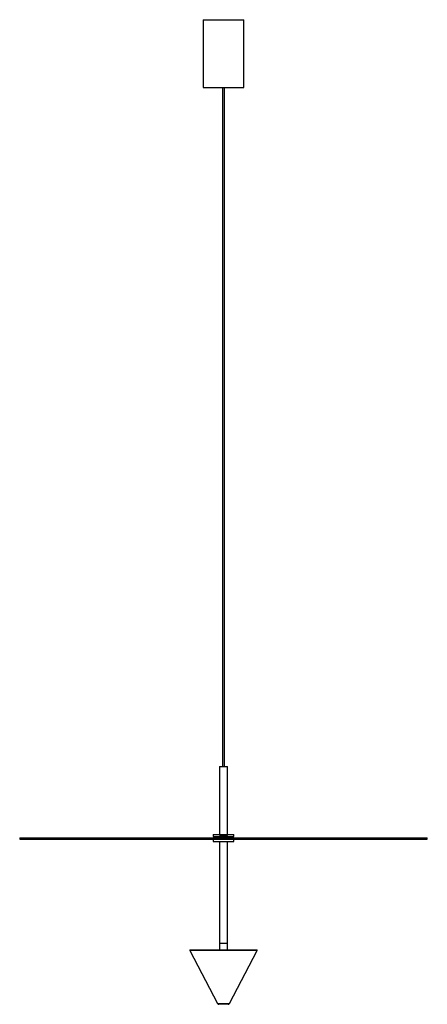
# Paper-space layout '_Derecha' of a CAD drawing. Header units: millimetres. Extents: x -1760 to -1160, y -299 to 1151.
import ezdxf

# ---------------------------------------------------------------- set-up
doc = ezdxf.new("R2010")
doc.units = ezdxf.units.MM

psp = doc.layouts.new('_Derecha')

# ---------------------------------------------------------------- linework, layer by layer
at = {"color": 7, "linetype": 'Continuous', "lineweight": 25}
for p, q in [((-1490, 1151), (-1490, 1051)), ((-1490, 1151), (-1430, 1151)), ((-1430, 1051), (-1430, 1151)), ((-1490, 1051), (-1430, 1051)), ((-1461.5, 1051), (-1461.5, 51)), ((-1458.5, 51), (-1458.5, 1051)), ((-1466, 51), (-1466, -49)), ((-1466, 51), (-1454, 51)), ((-1454, -49), (-1454, 51)), ((-1760, -53.8), (-1760, -55.8)), ((-1760, -53.8), (-1160, -53.8)), ((-1760, -55.8), (-1160, -55.8)), ((-1475, -49), (-1475, -52)), ((-1475, -49), (-1445, -49)), ((-1475, -52), (-1445, -52)), ((-1475, -56), (-1475, -59)), ((-1475, -56), (-1445, -56)), ((-1466, -52.9), (-1466, -53.1)), ((-1466, -55.8), (-1466, -56)), ((-1465.4, -52), (-1465.2, -52.1)), ((-1465.2, -52.1), (-1465.2, -52.4)), ((-1465.2, -53.6), (-1465.2, -53.8)), ((-1454.8, -53.2), (-1454.8, -52.8)), ((-1454, -52.2), (-1454.3, -52)), ((-1454, -52.4), (-1454, -52.2)), ((-1454, -53.8), (-1454, -53.7)), ((-1454, -56), (-1454, -55.8)), ((-1445, -52), (-1445, -49)), ((-1445, -59), (-1445, -56)), ((-1160, -55.8), (-1160, -53.8)), ((-1475, -59), (-1445, -59)), ((-1466, -59), (-1466, -209)), ((-1454, -209), (-1454, -59)), ((-1466, -209), (-1466, -219)), ((-1466, -209), (-1454, -209)), ((-1466, -209), (-1454, -209)), ((-1454, -219), (-1454, -209)), ((-1509.6, -219.7), (-1468.6, -297.9)), ((-1509.2, -219), (-1410.8, -219)), ((-1451.4, -297.9), (-1410.4, -219.7)), ((-1453.2, -299), (-1466.8, -299))]:
    psp.add_line(p, q, dxfattribs=at)
at = {"color": 8, "linetype": 'Continuous', "lineweight": 25}
for p, q in [((-1410.4, -219.7), (-1509.6, -219.7)), ((-1468.6, -297.9), (-1451.4, -297.9))]:
    psp.add_line(p, q, dxfattribs=at)
at = {"color": 7, "linetype": 'Continuous', "lineweight": 25}
for centre, radius, start, end in [((-1509.2, -219.5), 0.5, 90, 207.6995), ((-1410.8, -219.5), 0.5, 332.3005, 90), ((-1466.8, -297), 2, 207.6995, 270), ((-1453.2, -297), 2, 270, 332.3005)]:
    psp.add_arc(centre, radius, start, end, dxfattribs=at)
for points, knots in [([(-1454, -52.4), (-1454.1, -51.7), (-1454.2, -50.6), (-1455.4, -51.1), (-1456.9, -51.1), (-1458.8, -51.2), (-1460.8, -51.3), (-1462.7, -51.3), (-1464.3, -51.4), (-1465.5, -51.5), (-1466.1, -51.6), (-1466, -51.7), (-1465.3, -51.7), (-1464, -51.8), (-1462.2, -51.9), (-1460.1, -52), (-1458, -52.1), (-1456.3, -52.1), (-1454.9, -52.2), (-1454.1, -52.3), (-1453.9, -52.4), (-1454.4, -52.4), (-1455.4, -52.5), (-1456.9, -52.6), (-1458.8, -52.7), (-1460.8, -52.8), (-1462.7, -52.8), (-1464.3, -52.9), (-1465.5, -53), (-1466, -53.1), (-1465.9, -53.1), (-1465.9, -53.1)], [0, 0, 0, 0, 0.043039, 0.077848, 0.112226, 0.14726, 0.181533, 0.216491, 0.251078, 0.285662, 0.320621, 0.354895, 0.389928, 0.424307, 0.459114, 0.500688, 0.535274, 0.570232, 0.604506, 0.639539, 0.673918, 0.708726, 0.743534, 0.777912, 0.812946, 0.84722, 0.882178, 0.916764, 0.951349, 0.986308, 1, 1, 1, 1]), ([(-1454, -52.2), (-1454, -52.2), (-1453.9, -52.2), (-1454.4, -52.3), (-1455.4, -52.3), (-1457, -52.4), (-1458.8, -52.5), (-1460.8, -52.6), (-1462.7, -52.7), (-1464.3, -52.7), (-1465.5, -52.8), (-1466, -52.9), (-1465.9, -52.9), (-1465.9, -52.9)], [0, 0, 0, 0, 0.0203043, 0.1248826, 0.2294634, 0.3327492, 0.4380067, 0.5409806, 0.6460097, 0.7499232, 0.8538301, 0.9588621, 1, 1, 1, 1]), ([(-1465.2, -52.4), (-1465.3, -52.5), (-1465.6, -52.7), (-1465.9, -52.8), (-1466, -52.9)], [0, 0, 0, 0, 0.499933, 1, 1, 1, 1]), ([(-1466, -53.1), (-1465.9, -53.2), (-1465.6, -53.4), (-1465.3, -53.5), (-1465.2, -53.6)], [0, 0, 0, 0, 0.50982, 1, 1, 1, 1]), ([(-1464.7, -52), (-1464.9, -52), (-1465.2, -52), (-1465.1, -52.1), (-1465.1, -52.1)], [0, 0, 0, 0, 0.501418, 1, 1, 1, 1]), ([(-1458, -52), (-1458.2, -52), (-1458.9, -52), (-1460.4, -52.1), (-1462, -52.2), (-1463.5, -52.2), (-1464.6, -52.3), (-1465.1, -52.4), (-1465.1, -52.4), (-1465.1, -52.4)], [0, 0, 0, 0, 0.0699216, 0.2417392, 0.415691, 0.589663, 0.7614638, 0.9365564, 1, 1, 1, 1]), ([(-1454.9, -52.8), (-1454.9, -52.9), (-1454.9, -52.9), (-1455.6, -53), (-1456.8, -53), (-1458.3, -53.1), (-1460, -53.2), (-1461.7, -53.3), (-1463.2, -53.4), (-1464.4, -53.4), (-1465.1, -53.5), (-1465.1, -53.6), (-1465.1, -53.6)], [0, 0, 0, 0, 0.060887, 0.168577, 0.273928, 0.381378, 0.4877, 0.593995, 0.701457, 0.806803, 0.914489, 1, 1, 1, 1]), ([(-1454.9, -53.2), (-1454.9, -53.2), (-1454.9, -53.3), (-1455.6, -53.3), (-1456.8, -53.4), (-1458.3, -53.5), (-1460, -53.6), (-1461.7, -53.7), (-1463, -53.7), (-1463.5, -53.8), (-1463.7, -53.8)], [0, 0, 0, 0, 0.109114, 0.247729, 0.383334, 0.52164, 0.658495, 0.795314, 0.933635, 1, 1, 1, 1]), ([(-1454.8, -52.8), (-1454.7, -52.8), (-1454.4, -52.6), (-1454.1, -52.4), (-1454, -52.4)], [0, 0, 0, 0, 0.499927, 1, 1, 1, 1]), ([(-1454, -53.7), (-1454.1, -53.6), (-1454.4, -53.4), (-1454.7, -53.3), (-1454.8, -53.2)], [0, 0, 0, 0, 0.509389, 1, 1, 1, 1]), ([(-1454, -53.7), (-1454, -53.7), (-1453.9, -53.7), (-1454.1, -53.7), (-1454.5, -53.8), (-1454.5, -53.8)], [0, 0, 0, 0, 0.15173, 0.933226, 1, 1, 1, 1])]:
    psp.add_open_spline(points, degree=3, knots=knots, dxfattribs=at)

doc.saveas('drawing.dxf')
